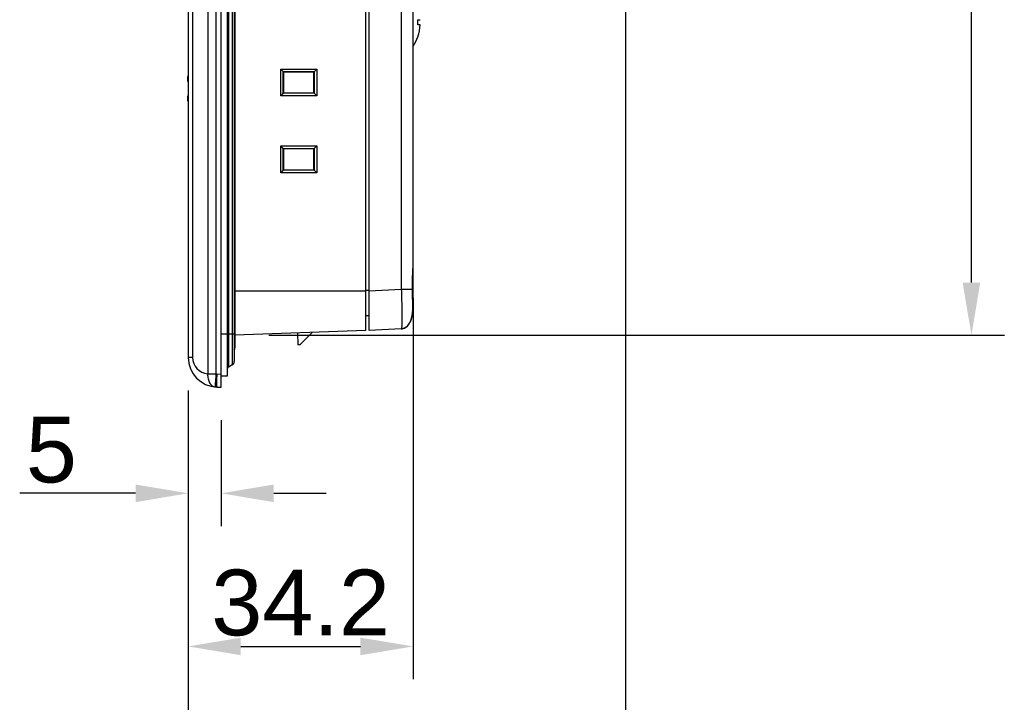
# Model space of a CAD drawing. Header units: millimetres. Extents: x 0 to 2577, y 0 to 841.
# Tile 15 of 68: x 586 to 736, y 341 to 445. Entities that reach past the tile are written whole.
import ezdxf

# ---------------------------------------------------------------- set-up
doc = ezdxf.new("R2010")
doc.units = ezdxf.units.MM
for name, color, linetype in [('FRONT_CASE_12_DM_EX-SHAPE', 7, 'Continuous'), ('ISO7045-M4X12-4_8-SHAPE', 7, 'Continuous'), ('REAR_CASE-12_DM-EX-SHAPE', 7, 'Continuous'), ('SEALING_GASKET_TOPR12_V2-SHAPE', 7, 'Continuous'), ('USB_COVER_LOCK-RX-SHAPE', 7, 'Continuous')]:
    doc.layers.add(name, color=color, linetype=linetype)
doc.styles.get("Standard").update_dxf_attribs({"font": 'ARIAL.TTF'})
doc.dimstyles.new('WALL', dxfattribs={"dimtxt": 10, "dimasz": 8, "dimexe": 5, "dimexo": 5, "dimgap": 1.5, "dimtad": 1, "dimtoh": 1, "dimdsep": 46, "dimtxsty": 'Standard', "dimcen": 0, "dimadec": 0, "dimazin": 0, "dimtp": 0.001, "dimtm": 0.001, "dimtfac": 1, "dimtofl": 0, "dimtmove": 0, "dimatfit": 3, "dimfxl": 1, "dimtolj": 1, "dimarcsym": 0})

# ---------------------------------------------------------------- blocks, each defined once
blk = doc.blocks.new('*D42')
at = {"color": 0, "lineweight": -2}
for p, q in [((611.84, 388.74), (611.84, 368.08)), ((616.84, 384.22), (616.84, 368.08)), ((603.84, 373.08), (586.21, 373.08)), ((624.84, 373.08), (632.84, 373.08))]:
    blk.add_line(p, q, dxfattribs=at)
at = {"color": 0}
for points in [[(603.84, 374.41), (603.84, 371.74), (611.84, 373.08)], [(624.84, 374.41), (624.84, 371.74), (616.84, 373.08)]]:
    blk.add_solid(points, dxfattribs=at)
at = {"layer": 'Defpoints', "color": 0}
for p in [(611.84, 393.74), (616.84, 389.22), (611.84, 373.08)]:
    blk.add_point(p, dxfattribs=at)
at = {"color": 0, "insert": (591.03, 379.66), "char_height": 10, "attachment_point": 5}
blk.add_mtext('\\A1;5', dxfattribs=at)
blk = doc.blocks.new('*D43')
at = {"color": 0, "lineweight": -2}
for p, q in [((646.04, 402.8), (646.04, 344.79)), ((611.84, 388.74), (611.84, 344.79)), ((619.84, 349.79), (638.04, 349.79))]:
    blk.add_line(p, q, dxfattribs=at)
at = {"color": 0}
for points in [[(619.84, 351.12), (619.84, 348.45), (611.84, 349.79)], [(638.04, 351.12), (638.04, 348.45), (646.04, 349.79)]]:
    blk.add_solid(points, dxfattribs=at)
at = {"layer": 'Defpoints', "color": 0}
for p in [(646.04, 407.8), (611.84, 393.74), (646.04, 349.79)]:
    blk.add_point(p, dxfattribs=at)
at = {"color": 0, "insert": (628.94, 356.4), "char_height": 10, "attachment_point": 5}
blk.add_mtext('\\A1;34.2', dxfattribs=at)
blk = doc.blocks.new('*D44')
at = {"color": 0, "lineweight": -2}
for p, q in [((678.34, 453.59), (678.34, 320.78)), ((611.84, 388.74), (611.84, 320.78)), ((619.84, 325.78), (670.34, 325.78))]:
    blk.add_line(p, q, dxfattribs=at)
at = {"color": 0}
for points in [[(619.84, 327.11), (619.84, 324.45), (611.84, 325.78)], [(670.34, 327.11), (670.34, 324.45), (678.34, 325.78)]]:
    blk.add_solid(points, dxfattribs=at)
at = {"layer": 'Defpoints', "color": 0}
for p in [(678.34, 458.59), (611.84, 393.74), (678.34, 325.78)]:
    blk.add_point(p, dxfattribs=at)
at = {"color": 0, "insert": (645.09, 332.39), "char_height": 10, "attachment_point": 5}
blk.add_mtext('\\A1;66.5', dxfattribs=at)
blk = doc.blocks.new('*D45')
at = {"color": 0, "lineweight": -2}
for p, q in [((623.95, 642.31), (735.96, 642.31)), ((730.96, 405.13), (730.96, 634.31)), ((624.1, 397.13), (735.96, 397.13))]:
    blk.add_line(p, q, dxfattribs=at)
at = {"color": 0}
for points in [[(729.62, 634.31), (732.29, 634.31), (730.96, 642.31)], [(729.62, 405.13), (732.29, 405.13), (730.96, 397.13)]]:
    blk.add_solid(points, dxfattribs=at)
at = {"layer": 'Defpoints', "color": 0}
for p in [(618.95, 642.31), (730.96, 642.31), (619.1, 397.13)]:
    blk.add_point(p, dxfattribs=at)
at = {"color": 0, "insert": (724.35, 524.72), "char_height": 10, "attachment_point": 5, "rotation": 90}
blk.add_mtext('\\A1;245.2', dxfattribs=at)

msp = doc.modelspace()

# ---------------------------------------------------------------- linework, layer by layer
at = {"layer": 'FRONT_CASE_12_DM_EX-SHAPE', "color": 7, "linetype": 'Continuous'}
for p, q in [((616.84, 389.221), (616.84, 650.221)), ((614.799, 648.192), (614.799, 391.25)), ((616.061, 648.192), (616.061, 391.25)), ((611.84, 645.701), (611.84, 393.741)), ((612.509, 645.701), (612.509, 393.741)), ((638.84, 397.821), (638.84, 641.62)), ((625.911, 437.614), (631.394, 437.61)), ((626.304, 437.221), (625.911, 437.614)), ((625.911, 433.527), (625.911, 437.614)), ((630.987, 437.203), (631.394, 437.61)), ((631.394, 437.61), (631.394, 433.532)), ((626.304, 437.207), (626.304, 437.221)), ((626.304, 433.92), (626.304, 437.221)), ((626.304, 437.207), (630.987, 437.203)), ((626.34, 437.171), (626.304, 437.207)), ((630.94, 437.171), (626.34, 437.171)), ((626.34, 437.171), (626.34, 433.971)), ((630.94, 437.171), (630.973, 437.203)), ((630.94, 433.971), (630.94, 437.171)), ((630.973, 437.203), (630.987, 437.203)), ((630.973, 437.203), (630.973, 433.939)), ((626.304, 433.92), (625.911, 433.527)), ((631.394, 433.532), (625.911, 433.527)), ((626.34, 433.971), (626.304, 433.935)), ((630.987, 433.938), (626.304, 433.935)), ((626.304, 433.92), (626.304, 433.935)), ((626.34, 433.971), (630.94, 433.971)), ((630.94, 433.971), (630.973, 433.939)), ((630.987, 433.938), (630.973, 433.939)), ((630.987, 433.938), (631.394, 433.532)), ((625.911, 425.914), (631.394, 425.91)), ((626.304, 425.521), (625.911, 425.914)), ((625.911, 421.827), (625.911, 425.914)), ((626.304, 425.507), (626.304, 425.521)), ((626.304, 422.22), (626.304, 425.521)), ((626.304, 425.507), (630.987, 425.503)), ((626.34, 425.471), (626.304, 425.507)), ((630.94, 425.471), (626.34, 425.471)), ((626.34, 425.471), (626.34, 422.271)), ((630.94, 425.471), (630.973, 425.503)), ((630.94, 422.271), (630.94, 425.471)), ((630.973, 425.503), (630.987, 425.503)), ((630.973, 425.503), (630.973, 422.239)), ((630.987, 425.503), (631.394, 425.91)), ((631.394, 425.91), (631.394, 421.832)), ((626.304, 422.22), (625.911, 421.827)), ((631.394, 421.832), (625.911, 421.827)), ((626.34, 422.271), (626.304, 422.235)), ((630.987, 422.238), (626.304, 422.235)), ((626.304, 422.22), (626.304, 422.235)), ((626.34, 422.271), (630.94, 422.271)), ((630.94, 422.271), (630.973, 422.239)), ((630.987, 422.238), (630.973, 422.239)), ((630.987, 422.238), (631.394, 421.832)), ((638.84, 403.813), (618.94, 403.813)), ((638.84, 397.821), (618.947, 397.127)), ((628.475, 397.459), (628.536, 395.721)), ((628.878, 395.721), (630.681, 397.536)), ((628.536, 395.721), (628.878, 395.721)), ((612.509, 393.741), (611.84, 393.741)), ((614.799, 391.25), (616.061, 391.25)), ((616.183, 391.243), (616.84, 391.22)), ((616.183, 389.244), (616.84, 389.221))]:
    msp.add_line(p, q, dxfattribs=at)
for centre, radius, start, end in [((616.34, 393.741), 4.5, 180, 268), ((615.009, 393.741), 2.5, 179.99992, 265.18759), ((616.271, 393.741), 2.5, 265.18772, 267.99979)]:
    msp.add_arc(centre, radius, start, end, dxfattribs=at)
for points, knots in [([(614.799, 391.25), (614.787, 391.003), (614.823, 390.526), (615.051, 389.889), (615.435, 389.418), (615.793, 389.271), (615.963, 389.257)], [0, 0, 0, 0, 0.2945096, 0.5639419, 0.7965541, 1, 1, 1, 1]), ([(616.061, 391.25), (616.05, 391.121), (616.03, 390.867), (616.002, 390.498), (615.98, 390.159), (615.963, 389.861), (615.954, 389.644), (615.95, 389.5), (615.949, 389.416), (615.95, 389.351), (615.952, 389.301), (615.955, 389.275), (615.959, 389.257), (615.963, 389.257)], [0, 0, 0, 0, 0.1948089, 0.3820425, 0.5545678, 0.7057779, 0.8299093, 0.8803012, 0.9222489, 0.955366, 0.9793689, 0.9941135, 1, 1, 1, 1]), ([(616.183, 391.243), (616.179, 391.113), (616.171, 390.858), (616.162, 390.488), (616.156, 390.147), (616.154, 389.848), (616.155, 389.631), (616.158, 389.486), (616.161, 389.402), (616.165, 389.337), (616.17, 389.287), (616.175, 389.262), (616.179, 389.244), (616.183, 389.244)], [0, 0, 0, 0, 0.1947111, 0.3819139, 0.5544359, 0.7056711, 0.8298371, 0.8802427, 0.9222107, 0.9553389, 0.9793555, 0.9941063, 1, 1, 1, 1])]:
    msp.add_open_spline(points, degree=3, knots=knots, dxfattribs=at)
at = {"layer": 'ISO7045-M4X12-4_8-SHAPE', "color": 7, "linetype": 'Continuous'}
for p, q in [((646.756, 445.121), (647.128, 445.121)), ((647.128, 444.321), (646.756, 444.321)), ((646.769, 442.521), (646.756, 442.521))]:
    msp.add_line(p, q, dxfattribs=at)
for radius, start, end in [(6.116, 356.25028, 3.74972), (6.488, 340.17769, 356.46517), (6.5, 326.00664, 340.21683)]:
    msp.add_arc((640.653, 444.721), radius, start, end, dxfattribs=at)
at = {"layer": 'REAR_CASE-12_DM-EX-SHAPE', "color": 7, "linetype": 'Continuous'}
for p, q in [((639.34, 397.848), (639.34, 641.594)), ((646.04, 402.099), (646.04, 637.342)), ((644.25, 635.345), (644.25, 404.097)), ((639.34, 403.921), (638.84, 403.921)), ((644.25, 404.097), (639.34, 403.839)), ((645.94, 404.097), (644.25, 404.097)), ((645.94, 404.096), (645.945, 404.108)), ((645.945, 404.108), (645.942, 404.249)), ((645.958, 403.548), (645.945, 404.108)), ((645.971, 402.94), (645.958, 403.548)), ((645.984, 402.249), (645.971, 402.94)), ((645.983, 402.079), (645.98, 402.291)), ((645.994, 401.494), (645.984, 402.249)), ((645.997, 401.221), (645.994, 401.494)), ((639.34, 400.086), (638.84, 400.095)), ((645.994, 400.939), (645.994, 400.94)), ((645.997, 401.108), (645.997, 401.221)), ((645.997, 401.06), (645.997, 401.108)), ((645.997, 401.032), (645.997, 401.06)), ((645.997, 401.016), (645.997, 401.032)), ((645.997, 401.002), (645.997, 401.016)), ((644.25, 398.105), (639.34, 397.848))]:
    msp.add_line(p, q, dxfattribs=at)
for points in [[(646.01, 406.871), (646.021, 407.101), (646.03, 407.32), (646.037, 407.527), (646.04, 407.72), (646.04, 407.797)], [(645.937, 404.721), (645.937, 404.81), (645.94, 405.074), (645.945, 405.34), (645.952, 405.605), (645.962, 405.869), (645.973, 406.128), (645.986, 406.383), (646.01, 406.871)], [(645.942, 404.249), (645.939, 404.407), (645.938, 404.566), (645.937, 404.721)], [(644.553, 398.151), (644.719, 398.207), (644.878, 398.285), (645.028, 398.385), (645.167, 398.507), (645.293, 398.648), (645.406, 398.804), (645.506, 398.974), (645.595, 399.155), (645.673, 399.347), (645.742, 399.547), (645.801, 399.756), (645.852, 399.971), (645.896, 400.192), (645.934, 400.421), (645.965, 400.656)], [(645.965, 400.656), (645.99, 400.897), (645.994, 400.94)], [(645.994, 400.94), (645.994, 400.946), (645.995, 400.956), (645.995, 400.963), (645.996, 400.97), (645.996, 400.977), (645.996, 400.983), (645.996, 400.989), (645.997, 401.002)], [(645.028, 398.385), (645.167, 398.507), (645.293, 398.648), (645.406, 398.804), (645.506, 398.974), (645.595, 399.155), (645.673, 399.347), (645.742, 399.547), (645.801, 399.755)], [(644.25, 398.105), (644.381, 398.117), (644.553, 398.151)]]:
    msp.add_lwpolyline(points, dxfattribs=at)
for centre, radius, start, end in [((669.895, 404.723), 23.964, 180.00478, 181.03562), ((671.162, 404.744), 25.231, 181.03149, 181.25394), ((671.99, 404.762), 26.059, 181.25386, 181.46304), ((456.998, 398.991), 189.011, 1.00046, 1.54792), ((629.735, 402.098), 16.305, 359.32552, 0.0045), ((636.193, 401.8), 9.839, 353.95364, 354.97744)]:
    msp.add_arc(centre, radius, start, end, dxfattribs=at)
for points, knots in [([(645.932, 404.721), (645.932, 405.303), (645.967, 406.132), (646.025, 407.156), (646.04, 407.599), (646.04, 407.797)], [0, 0, 0, 0, 0.5676596, 0.8074642, 1, 1, 1, 1]), ([(644.25, 404.097), (644.263, 403.708), (644.287, 402.945), (644.314, 401.836), (644.331, 400.814), (644.337, 400.035), (644.335, 399.483), (644.331, 399.134), (644.325, 398.832), (644.315, 398.581), (644.304, 398.383), (644.29, 398.241), (644.276, 398.155), (644.263, 398.116), (644.254, 398.105), (644.25, 398.105)], [0, 0, 0, 0, 0.1944408, 0.3815517, 0.5540554, 0.7053932, 0.7711787, 0.8295557, 0.880002, 0.9219985, 0.9550916, 0.9790791, 0.9938748, 0.9978939, 1, 1, 1, 1]), ([(645.994, 400.94), (645.997, 400.973), (645.994, 401.082), (645.995, 401.308), (645.99, 401.655), (645.986, 401.925), (645.983, 402.079)], [0, 0, 0, 0, 0.086572, 0.2874031, 0.5954827, 1, 1, 1, 1]), ([(646.04, 402.099), (646.04, 402.142), (646.024, 402.2), (645.993, 402.249), (645.984, 402.261)], [0, 0, 0, 0, 0.7371619, 1, 1, 1, 1]), ([(646.04, 402.099), (646.04, 401.947), (646.035, 401.56), (646.014, 401.175), (645.994, 400.942)], [0, 0, 0, 0, 0.3958353, 1, 1, 1, 1]), ([(645.995, 400.957), (645.998, 400.993), (646.024, 401.309), (646.036, 401.626), (646.039, 401.906)], [0, 0, 0, 0, 0.1152036, 1, 1, 1, 1]), ([(645.977, 400.764), (645.946, 400.477), (645.86, 399.906), (645.646, 399.211), (645.359, 398.707), (645.063, 398.385), (644.682, 398.166), (644.394, 398.112), (644.25, 398.105)], [0, 0, 0, 0, 0.2502774, 0.5002636, 0.6253683, 0.7503317, 0.875125, 1, 1, 1, 1])]:
    msp.add_open_spline(points, degree=3, knots=knots, dxfattribs=at)
at = {"layer": 'SEALING_GASKET_TOPR12_V2-SHAPE', "color": 7, "linetype": 'Continuous'}
for p, q in [((617.74, 648.521), (617.74, 390.921)), ((617.99, 647.158), (617.99, 392.284)), ((618.54, 646.84), (618.54, 392.601)), ((618.84, 646.321), (618.84, 393.121)), ((618.94, 644.221), (618.94, 395.221)), ((616.84, 397.321), (618.94, 397.321)), ((618.54, 392.601), (617.99, 392.284)), ((617.74, 390.921), (616.84, 390.921))]:
    msp.add_line(p, q, dxfattribs=at)
for centre, radius, start, end in [((618.14, 395.221), 0.8, 331.12795, 0), ((618.24, 393.121), 0.6, 300, 0), ((618.24, 391.851), 0.5, 120, 180)]:
    msp.add_arc(centre, radius, start, end, dxfattribs=at)
at = {"layer": 'USB_COVER_LOCK-RX-SHAPE', "color": 7, "linetype": 'Continuous'}
for p, q in [((611.74, 436.414), (611.74, 435.828)), ((611.74, 433.414), (611.74, 432.828))]:
    msp.add_line(p, q, dxfattribs=at)
for centre, start, end in [((611.94, 436.414), 120.07453, 180), ((611.94, 435.828), 180, 239.92515), ((611.94, 433.414), 120.07453, 180), ((611.94, 432.828), 180, 239.9251)]:
    msp.add_arc(centre, 0.2, start, end, dxfattribs=at)

# ---------------------------------------------------------------- dimensions: what is measured, and where the dimension line sits
at = {"color": 5}
dim = msp.add_linear_dim(base=(730.955, 642.315), p1=(619.103, 397.132), p2=(618.947, 642.315), angle=90, text='245.2', dimstyle='WALL', dxfattribs=at)
dim.commit()
dim.dimension.update_dxf_attribs({"geometry": '*D45', "text_midpoint": (730.955, 524.721), "dimtype": 160})
for base, p1, p2, picture, middle in [((678.34, 325.779), (611.84, 393.741), (678.34, 458.591), '*D44', (645.09, 325.779)), ((646.04, 349.787), (611.84, 393.741), (646.04, 407.797), '*D43', (628.94, 349.787)), ((611.84, 373.076), (616.84, 389.221), (611.84, 393.741), '*D42', (591.025, 373.076))]:
    dim = msp.add_linear_dim(base=base, p1=p1, p2=p2, dimstyle='WALL', dxfattribs=at)
    dim.commit()
    dim.dimension.update_dxf_attribs({"geometry": picture, "text_midpoint": middle, "dimtype": 160})

doc.saveas('drawing.dxf')
